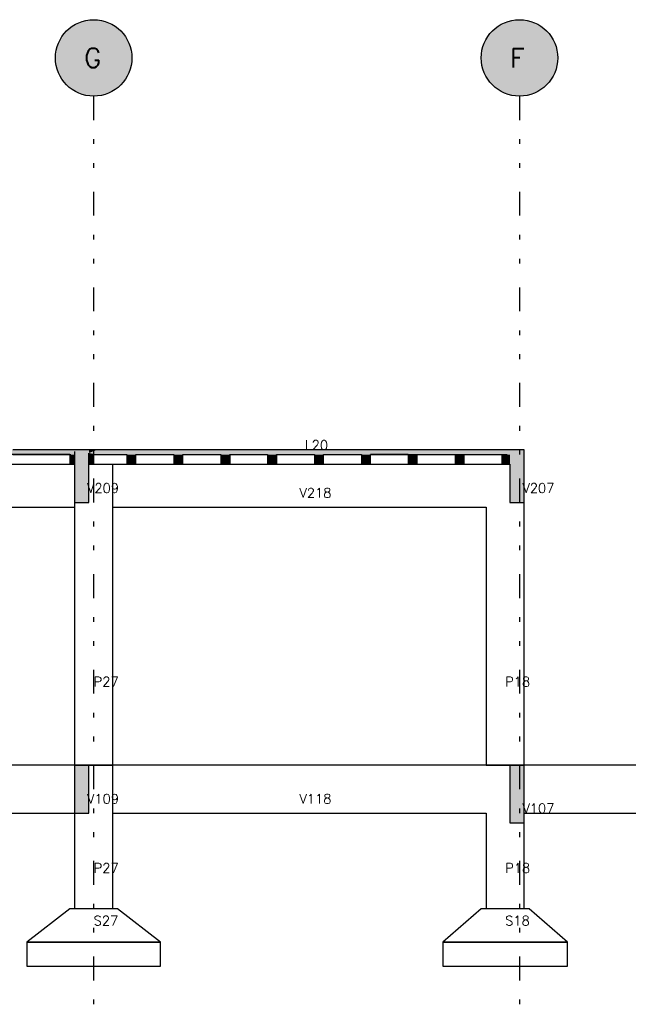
# Model space of a CAD drawing. Extents: x 0 to 84.1, y 0 to 59.4.
# Tile 3 of 8: x 31.1 to 43.9, y 14.4 to 35. Entities that reach past the tile are written whole.
import ezdxf

# ---------------------------------------------------------------- set-up
doc = ezdxf.new("R2010")
doc.units = 0
doc.linetypes.add('ESTILO_TQS_0004', pattern=[2, 0.5, -0.4, 0.1, -0.4, 0.1, -0.5])
for name, color, linetype in [('1', 1, 'CONTINUOUS'), ('2', 2, 'CONTINUOUS'), ('6', 6, 'CONTINUOUS')]:
    doc.layers.add(name, color=color, linetype=linetype)
doc.styles.get("Standard").update_dxf_attribs({"font": 'ROMANS.SHX'})

msp = doc.modelspace()

# ---------------------------------------------------------------- linework, layer by layer
at = {"layer": '1', "linetype": 'ESTILO_TQS_0004'}
for p, q in [((32.680976, 33.376291), (32.680976, 14.37629)), ((41.580976, 33.376291), (41.580976, 14.37629))]:
    msp.add_line(p, q, dxfattribs=at)
at = {"layer": '1', "linetype": 'CONTINUOUS'}
for points in [[(33.480976, 34.176291), (32.219631, 34.829866), (32.134933, 34.760959)], [(33.480976, 34.176291), (32.312924, 34.886599), (32.219631, 34.829866)], [(33.480976, 34.176291), (32.413072, 34.930099), (32.312924, 34.886599)], [(33.480976, 34.176291), (32.518211, 34.959558), (32.413072, 34.930099)], [(33.480976, 34.176291), (32.626382, 34.974426), (32.518211, 34.959558)], [(33.480976, 34.176291), (32.73557, 34.974426), (32.626382, 34.974426)], [(33.480976, 34.176291), (32.843741, 34.959558), (32.73557, 34.974426)], [(33.480976, 34.176291), (32.948879, 34.930099), (32.843741, 34.959558)], [(33.480976, 34.176291), (33.049028, 34.886599), (32.948879, 34.930099)], [(33.480976, 34.176291), (33.14232, 34.829866), (33.049028, 34.886599)], [(33.480976, 34.176291), (33.227018, 34.760959), (33.14232, 34.829866)], [(42.380976, 34.176291), (41.119631, 34.829866), (41.034933, 34.760959)], [(42.380976, 34.176291), (41.212924, 34.886599), (41.119631, 34.829866)], [(42.380976, 34.176291), (41.313072, 34.930099), (41.212924, 34.886599)], [(42.380976, 34.176291), (41.418211, 34.959558), (41.313072, 34.930099)], [(42.380976, 34.176291), (41.526382, 34.974426), (41.418211, 34.959558)], [(42.380976, 34.176291), (41.63557, 34.974426), (41.526382, 34.974426)], [(42.380976, 34.176291), (41.743741, 34.959558), (41.63557, 34.974426)], [(42.380976, 34.176291), (41.848879, 34.930099), (41.743741, 34.959558)], [(42.380976, 34.176291), (41.949028, 34.886599), (41.848879, 34.930099)], [(42.380976, 34.176291), (42.04232, 34.829866), (41.949028, 34.886599)], [(42.380976, 34.176291), (42.127018, 34.760959), (42.04232, 34.829866)], [(33.480976, 34.176291), (32.060407, 34.681161), (31.99744, 34.591958)], [(33.480976, 34.176291), (32.134933, 34.760959), (32.060407, 34.681161)], [(33.480976, 34.176291), (33.301545, 34.681161), (33.227018, 34.760959)], [(33.480976, 34.176291), (33.364511, 34.591958), (33.301545, 34.681161)], [(42.380976, 34.176291), (40.960407, 34.681161), (40.89744, 34.591958)], [(42.380976, 34.176291), (41.034933, 34.760959), (40.960407, 34.681161)], [(42.380976, 34.176291), (42.201545, 34.681161), (42.127018, 34.760959)], [(42.380976, 34.176291), (42.264511, 34.591958), (42.201545, 34.681161)], [(33.480976, 34.176291), (31.947207, 34.495011), (31.910642, 34.392128)], [(33.480976, 34.176291), (31.99744, 34.591958), (31.947207, 34.495011)], [(33.480976, 34.176291), (33.414745, 34.495011), (33.364511, 34.591958)], [(33.480976, 34.176291), (33.45131, 34.392128), (33.414745, 34.495011)], [(42.380976, 34.176291), (40.847207, 34.495011), (40.810642, 34.392128)], [(42.380976, 34.176291), (40.89744, 34.591958), (40.847207, 34.495011)], [(42.380976, 34.176291), (42.314745, 34.495011), (42.264511, 34.591958)], [(42.380976, 34.176291), (42.35131, 34.392128), (42.314745, 34.495011)], [(33.480976, 34.176291), (31.888427, 34.285224), (31.880976, 34.176291)], [(33.480976, 34.176291), (31.910642, 34.392128), (31.888427, 34.285224)], [(33.480976, 34.176291), (33.473524, 34.285224), (33.45131, 34.392128)], [(42.380976, 34.176291), (40.788427, 34.285224), (40.780976, 34.176291)], [(42.380976, 34.176291), (40.810642, 34.392128), (40.788427, 34.285224)], [(42.380976, 34.176291), (42.373524, 34.285224), (42.35131, 34.392128)], [(33.480976, 34.176291), (31.880976, 34.176291), (31.888427, 34.067357)], [(33.480976, 34.176291), (31.888427, 34.067357), (31.910642, 33.960453)], [(33.480976, 34.176291), (31.910642, 33.960453), (31.947207, 33.85757)], [(33.480976, 34.176291), (31.947207, 33.85757), (31.99744, 33.760623)], [(33.480976, 34.176291), (31.99744, 33.760623), (32.060407, 33.67142)], [(33.480976, 34.176291), (32.060407, 33.67142), (32.134933, 33.591622)], [(33.480976, 34.176291), (32.134933, 33.591622), (32.219631, 33.522715)], [(33.480976, 34.176291), (32.219631, 33.522715), (32.312924, 33.465982)], [(33.480976, 34.176291), (32.312924, 33.465982), (32.413072, 33.422482)], [(33.480976, 34.176291), (32.413072, 33.422482), (32.518211, 33.393023)], [(33.480976, 34.176291), (32.518211, 33.393023), (32.626382, 33.378155)], [(33.480976, 34.176291), (32.626382, 33.378155), (32.73557, 33.378155)], [(33.480976, 34.176291), (32.73557, 33.378155), (32.843741, 33.393023)], [(33.480976, 34.176291), (32.843741, 33.393023), (32.948879, 33.422482)], [(33.480976, 34.176291), (32.948879, 33.422482), (33.049028, 33.465982)], [(33.480976, 34.176291), (33.049028, 33.465982), (33.14232, 33.522715)], [(33.480976, 34.176291), (33.14232, 33.522715), (33.227018, 33.591622)], [(33.480976, 34.176291), (33.227018, 33.591622), (33.301545, 33.67142)], [(33.480976, 34.176291), (33.301545, 33.67142), (33.364511, 33.760623)], [(33.480976, 34.176291), (33.364511, 33.760623), (33.414745, 33.85757)], [(33.480976, 34.176291), (33.414745, 33.85757), (33.45131, 33.960453)], [(33.480976, 34.176291), (33.45131, 33.960453), (33.473524, 34.067357)], [(33.480976, 34.176291), (33.473524, 34.067357), (33.480976, 34.176291)], [(42.380976, 34.176291), (40.780976, 34.176291), (40.788427, 34.067357)], [(42.380976, 34.176291), (40.788427, 34.067357), (40.810642, 33.960453)], [(42.380976, 34.176291), (40.810642, 33.960453), (40.847207, 33.85757)], [(42.380976, 34.176291), (40.847207, 33.85757), (40.89744, 33.760623)], [(42.380976, 34.176291), (40.89744, 33.760623), (40.960407, 33.67142)], [(42.380976, 34.176291), (40.960407, 33.67142), (41.034933, 33.591622)], [(42.380976, 34.176291), (41.034933, 33.591622), (41.119631, 33.522715)], [(42.380976, 34.176291), (41.119631, 33.522715), (41.212924, 33.465982)], [(42.380976, 34.176291), (41.212924, 33.465982), (41.313072, 33.422482)], [(42.380976, 34.176291), (41.313072, 33.422482), (41.418211, 33.393023)], [(42.380976, 34.176291), (41.418211, 33.393023), (41.526382, 33.378155)], [(42.380976, 34.176291), (41.526382, 33.378155), (41.63557, 33.378155)], [(42.380976, 34.176291), (41.63557, 33.378155), (41.743741, 33.393023)], [(42.380976, 34.176291), (41.743741, 33.393023), (41.848879, 33.422482)], [(42.380976, 34.176291), (41.848879, 33.422482), (41.949028, 33.465982)], [(42.380976, 34.176291), (41.949028, 33.465982), (42.04232, 33.522715)], [(42.380976, 34.176291), (42.04232, 33.522715), (42.127018, 33.591622)], [(42.380976, 34.176291), (42.127018, 33.591622), (42.201545, 33.67142)], [(42.380976, 34.176291), (42.201545, 33.67142), (42.264511, 33.760623)], [(42.380976, 34.176291), (42.264511, 33.760623), (42.314745, 33.85757)], [(42.380976, 34.176291), (42.314745, 33.85757), (42.35131, 33.960453)], [(42.380976, 34.176291), (42.35131, 33.960453), (42.373524, 34.067357)], [(42.380976, 34.176291), (42.373524, 34.067357), (42.380976, 34.176291)]]:
    msp.add_solid(points, dxfattribs=at)
at = {"layer": '2', "linetype": 'CONTINUOUS'}
for centre in [(32.680976, 34.176291), (41.580976, 34.176291)]:
    msp.add_circle(centre, 0.8, dxfattribs=at)
at = {"layer": '6', "linetype": 'CONTINUOUS'}
for p, q in [((32.280976, 25.97629), (30.989983, 25.97629)), ((32.389433, 25.97629), (32.280976, 25.97629)), ((32.580976, 25.97629), (32.389433, 25.97629)), ((32.751965, 25.97629), (32.580976, 25.97629)), ((38.542557, 25.97629), (32.751965, 25.97629)), ((41.380976, 25.97629), (38.542557, 25.97629)), ((41.481517, 25.97629), (41.380976, 25.97629)), ((41.680976, 25.97629), (41.481517, 25.97629)), ((41.680976, 25.586337), (41.680976, 25.97629)), ((32.180976, 25.87629), (30.864976, 25.87629)), ((30.989983, 25.87629), (32.180976, 25.87629)), ((32.180976, 25.87629), (32.204715, 25.87629)), ((32.180976, 25.87629), (32.180976, 25.780253)), ((32.180976, 25.780253), (32.180976, 25.67629)), ((32.280976, 25.940138), (32.280976, 25.87629)), ((32.280976, 25.87629), (32.280976, 25.803986)), ((32.280976, 25.803986), (32.280976, 25.67629)), ((32.580976, 25.87629), (32.580976, 25.910488)), ((32.580976, 25.744686), (32.580976, 25.87629)), ((32.615886, 25.87629), (32.680976, 25.87629)), ((32.680976, 25.87629), (32.751965, 25.87629)), ((32.680976, 25.87629), (32.680976, 25.67629)), ((32.680976, 25.739035), (32.680976, 25.87629)), ((32.751965, 25.87629), (33.376976, 25.87629)), ((33.376976, 25.87629), (33.376976, 25.813546)), ((33.376976, 25.813546), (33.376976, 25.67629)), ((33.564976, 25.87629), (34.356976, 25.87629)), ((33.564976, 25.739035), (33.564976, 25.87629)), ((34.356976, 25.87629), (34.356976, 25.67629)), ((34.544976, 25.87629), (35.336976, 25.87629)), ((34.544976, 25.739035), (34.544976, 25.87629)), ((35.336976, 25.87629), (35.336976, 25.813546)), ((35.336976, 25.813546), (35.336976, 25.67629)), ((35.524976, 25.87629), (36.316976, 25.87629)), ((35.524976, 25.87629), (35.524976, 25.67629)), ((35.524976, 25.739035), (35.524976, 25.87629)), ((36.316976, 25.87629), (36.316976, 25.813546)), ((36.316976, 25.813546), (36.316976, 25.67629)), ((36.504976, 25.87629), (37.296976, 25.87629)), ((36.504976, 25.87629), (36.504976, 25.67629)), ((36.504976, 25.739035), (36.504976, 25.87629)), ((37.296976, 25.87629), (37.296976, 25.813546)), ((37.296976, 25.813546), (37.296976, 25.67629)), ((37.484976, 25.87629), (38.276976, 25.87629)), ((37.484976, 25.739035), (37.484976, 25.87629)), ((38.276976, 25.87629), (38.276976, 25.813546)), ((38.276976, 25.813546), (38.276976, 25.67629)), ((38.464976, 25.87629), (38.542557, 25.87629)), ((39.256976, 25.87629), (38.464976, 25.87629)), ((38.464976, 25.739035), (38.464976, 25.87629)), ((38.542557, 25.87629), (39.256976, 25.87629)), ((39.256976, 25.87629), (39.315956, 25.87629)), ((39.256976, 25.87629), (39.256976, 25.813546)), ((39.256976, 25.813546), (39.256976, 25.67629)), ((39.315956, 25.87629), (39.444976, 25.87629)), ((39.444976, 25.87629), (40.236976, 25.87629)), ((39.444976, 25.739035), (39.444976, 25.87629)), ((40.236976, 25.87629), (40.424976, 25.87629)), ((40.236976, 25.87629), (40.236976, 25.67629)), ((40.424976, 25.87629), (41.216976, 25.87629)), ((40.424976, 25.739035), (40.424976, 25.87629)), ((41.216976, 25.87629), (41.266279, 25.87629)), ((41.216976, 25.67629), (41.216976, 25.87629)), ((41.216976, 25.87629), (41.216976, 25.813546)), ((41.216976, 25.813546), (41.216976, 25.67629)), ((41.266279, 25.87629), (41.274624, 25.87629)), ((41.274624, 25.87629), (41.324891, 25.87629)), ((30.864976, 25.67629), (32.180976, 25.67629)), ((32.180976, 25.67629), (32.198215, 25.67629)), ((32.198215, 25.67629), (32.204715, 25.67629)), ((32.204715, 25.67629), (32.223672, 25.67629)), ((32.223672, 25.67629), (32.226865, 25.67629)), ((32.226865, 25.67629), (32.237152, 25.67629)), ((32.237152, 25.67629), (32.239044, 25.67629)), ((32.239044, 25.67629), (32.280976, 25.67629)), ((32.280976, 25.67629), (32.280976, 25.273966)), ((32.280976, 25.67629), (32.280976, 19.37629)), ((32.580976, 25.67629), (32.580976, 25.744686)), ((32.580976, 25.600114), (32.580976, 25.67629)), ((32.580976, 25.67629), (32.615886, 25.67629)), ((32.580976, 24.87629), (32.580976, 25.600114)), ((32.615886, 25.67629), (32.645825, 25.67629)), ((32.645825, 25.67629), (32.650913, 25.67629)), ((32.650913, 25.67629), (32.680976, 25.67629)), ((32.680976, 25.67629), (32.680976, 25.739035)), ((32.680976, 25.67629), (33.376976, 25.67629)), ((33.080976, 19.37629), (33.080976, 25.67629)), ((33.376976, 25.67629), (33.435956, 25.67629)), ((33.435956, 25.67629), (33.564976, 25.67629)), ((33.564976, 25.67629), (33.564976, 25.739035)), ((33.564976, 25.67629), (34.356976, 25.67629)), ((34.356976, 25.67629), (34.415956, 25.67629)), ((34.415956, 25.67629), (34.544976, 25.67629)), ((34.544976, 25.67629), (34.544976, 25.739035)), ((34.544976, 25.67629), (35.336976, 25.67629)), ((35.336976, 25.67629), (35.395956, 25.67629)), ((35.395956, 25.67629), (35.524976, 25.67629)), ((35.524976, 25.67629), (35.524976, 25.739035)), ((35.524976, 25.67629), (36.316976, 25.67629)), ((36.316976, 25.67629), (36.375956, 25.67629)), ((36.375956, 25.67629), (36.504976, 25.67629)), ((36.504976, 25.67629), (36.504976, 25.739035)), ((36.504976, 25.67629), (37.296976, 25.67629)), ((37.296976, 25.67629), (37.425996, 25.67629)), ((37.425996, 25.67629), (37.484976, 25.67629)), ((37.484976, 25.67629), (37.484976, 25.739035)), ((37.484976, 25.67629), (38.276976, 25.67629)), ((38.276976, 25.67629), (38.335956, 25.67629)), ((38.335956, 25.67629), (38.464976, 25.67629)), ((38.464976, 25.67629), (38.464976, 25.739035)), ((38.464976, 25.67629), (39.256976, 25.67629)), ((39.256976, 25.67629), (39.315956, 25.67629)), ((39.315956, 25.67629), (39.444976, 25.67629)), ((39.444976, 25.67629), (39.444976, 25.739035)), ((39.444976, 25.67629), (40.236976, 25.67629)), ((40.236976, 25.67629), (40.295956, 25.67629)), ((40.295956, 25.67629), (40.424976, 25.67629)), ((40.424976, 25.67629), (40.424976, 25.739035)), ((40.424976, 25.67629), (41.216976, 25.67629)), ((41.216976, 25.67629), (41.266279, 25.67629)), ((41.266279, 25.67629), (41.274624, 25.67629)), ((41.274624, 25.67629), (41.324891, 25.67629)), ((41.324891, 25.67629), (41.380976, 25.67629)), ((41.380976, 25.67629), (41.380976, 25.244943)), ((41.680976, 24.87629), (41.680976, 25.586337)), ((32.280976, 25.273966), (32.280976, 24.87629)), ((41.380976, 25.244943), (41.380976, 24.87629)), ((28.280976, 24.77629), (32.280976, 24.77629)), ((32.280976, 24.87629), (32.389433, 24.87629)), ((32.389433, 24.87629), (32.580976, 24.87629)), ((33.080976, 24.77629), (40.880976, 24.77629)), ((40.880976, 24.77629), (40.880976, 19.37629)), ((41.380976, 24.87629), (41.481517, 24.87629)), ((41.481517, 24.87629), (41.680976, 24.87629)), ((41.680976, 19.37629), (41.680976, 24.87629)), ((32.280976, 19.37629), (28.280976, 19.37629)), ((32.389433, 19.37629), (32.280976, 19.37629)), ((32.280976, 19.37629), (32.280976, 18.737813)), ((32.280976, 19.37629), (33.080976, 19.37629)), ((32.580976, 19.37629), (32.389433, 19.37629)), ((32.580976, 19.034312), (32.580976, 19.37629)), ((33.080976, 19.37629), (32.580976, 19.37629)), ((40.880976, 19.37629), (33.080976, 19.37629)), ((33.080976, 16.37629), (33.080976, 19.37629)), ((41.380976, 19.37629), (40.880976, 19.37629)), ((40.880976, 19.37629), (41.680976, 19.37629)), ((41.481517, 19.37629), (41.380976, 19.37629)), ((41.380976, 19.37629), (41.380976, 18.578456)), ((41.680976, 19.37629), (41.481517, 19.37629)), ((47.680976, 19.37629), (41.680976, 19.37629)), ((41.680976, 18.950886), (41.680976, 19.37629)), ((32.580976, 18.37629), (32.580976, 19.034312)), ((41.680976, 18.17629), (41.680976, 18.950886)), ((32.280976, 18.737813), (32.280976, 18.37629)), ((41.380976, 18.578456), (41.380976, 18.17629)), ((28.280976, 18.37629), (32.280976, 18.37629)), ((32.280976, 18.37629), (32.389433, 18.37629)), ((32.280976, 18.37629), (32.280976, 16.37629)), ((32.389433, 18.37629), (32.580976, 18.37629)), ((33.080976, 18.37629), (40.880976, 18.37629)), ((40.880976, 18.37629), (40.880976, 16.37629)), ((41.680976, 18.37629), (47.680976, 18.37629)), ((41.380976, 18.17629), (41.481517, 18.17629)), ((41.481517, 18.17629), (41.680976, 18.17629)), ((41.680976, 16.37629), (41.680976, 18.17629)), ((32.180976, 16.37629), (31.280976, 15.67629)), ((33.180976, 16.37629), (32.180976, 16.37629)), ((34.080976, 15.67629), (33.180976, 16.37629)), ((40.780976, 16.37629), (39.980976, 15.67629)), ((41.780976, 16.37629), (40.780976, 16.37629)), ((42.580976, 15.67629), (41.780976, 16.37629)), ((31.280976, 15.67629), (31.280976, 15.17629)), ((34.080976, 15.67629), (31.280976, 15.67629)), ((31.280976, 15.67629), (34.080976, 15.67629)), ((34.080976, 15.17629), (34.080976, 15.67629)), ((39.980976, 15.67629), (39.980976, 15.17629)), ((42.580976, 15.67629), (39.980976, 15.67629)), ((39.980976, 15.67629), (42.580976, 15.67629)), ((42.580976, 15.17629), (42.580976, 15.67629)), ((31.280976, 15.17629), (34.080976, 15.17629)), ((39.980976, 15.17629), (42.580976, 15.17629))]:
    msp.add_line(p, q, dxfattribs=at)
for points in [[(28.280976, 25.896678), (32.280976, 25.940138), (32.280976, 25.97629)], [(28.280976, 25.896678), (32.280976, 25.97629), (30.989983, 25.97629)], [(32.280976, 25.273966), (32.580976, 25.600114), (32.580976, 25.97629)], [(32.280976, 25.273966), (32.580976, 25.97629), (32.389433, 25.97629)], [(32.280976, 25.273966), (32.389433, 25.97629), (32.280976, 25.97629)], [(32.280976, 25.273966), (32.280976, 25.97629), (32.280976, 25.273966)], [(32.580976, 25.910488), (41.380976, 25.942777), (41.380976, 25.97629)], [(32.580976, 25.910488), (41.380976, 25.97629), (38.542557, 25.97629)], [(32.580976, 25.910488), (38.542557, 25.97629), (32.751965, 25.97629)], [(32.580976, 25.910488), (32.751965, 25.97629), (32.580976, 25.97629)], [(32.580976, 25.910488), (32.580976, 25.97629), (32.580976, 25.910488)], [(41.380976, 25.244943), (41.680976, 25.586337), (41.680976, 25.97629)], [(41.380976, 25.244943), (41.680976, 25.97629), (41.481517, 25.97629)], [(41.380976, 25.244943), (41.481517, 25.97629), (41.380976, 25.97629)], [(41.380976, 25.244943), (41.380976, 25.97629), (41.380976, 25.244943)], [(28.280976, 25.896678), (32.280976, 25.87629), (32.280976, 25.940138)], [(28.280976, 25.896678), (30.989983, 25.87629), (32.280976, 25.87629)], [(32.204715, 25.87629), (32.198215, 25.87629), (32.180976, 25.87629)], [(32.204715, 25.87629), (32.180976, 25.87629), (32.180976, 25.780253)], [(32.204715, 25.87629), (32.180976, 25.780253), (32.180976, 25.67629)], [(32.204715, 25.87629), (32.180976, 25.67629), (32.198215, 25.67629)], [(32.204715, 25.87629), (32.198215, 25.67629), (32.204715, 25.67629)], [(32.204715, 25.87629), (32.204715, 25.67629), (32.223672, 25.67629)], [(32.204715, 25.87629), (32.223672, 25.67629), (32.226865, 25.67629)], [(32.204715, 25.87629), (32.226865, 25.67629), (32.237152, 25.67629)], [(32.204715, 25.87629), (32.237152, 25.67629), (32.239044, 25.67629)], [(32.204715, 25.87629), (32.239044, 25.67629), (32.280976, 25.67629)], [(32.204715, 25.87629), (32.280976, 25.67629), (32.280976, 25.803986)], [(32.204715, 25.87629), (32.280976, 25.803986), (32.280976, 25.87629)], [(32.204715, 25.87629), (32.280976, 25.87629), (32.239044, 25.87629)], [(32.204715, 25.87629), (32.239044, 25.87629), (32.237152, 25.87629)], [(32.204715, 25.87629), (32.237152, 25.87629), (32.226865, 25.87629)], [(32.204715, 25.87629), (32.226865, 25.87629), (32.223672, 25.87629)], [(32.204715, 25.87629), (32.223672, 25.87629), (32.204715, 25.87629)], [(32.580976, 25.910488), (41.380976, 25.87629), (41.380976, 25.942777)], [(32.580976, 25.910488), (32.580976, 25.87629), (32.751965, 25.87629)], [(32.580976, 25.910488), (32.751965, 25.87629), (38.542557, 25.87629)], [(32.580976, 25.910488), (38.542557, 25.87629), (41.380976, 25.87629)], [(32.615886, 25.87629), (32.580976, 25.87629), (32.580976, 25.744686)], [(32.615886, 25.87629), (32.580976, 25.744686), (32.580976, 25.67629)], [(32.615886, 25.87629), (32.580976, 25.67629), (32.615886, 25.67629)], [(32.615886, 25.87629), (32.615886, 25.67629), (32.645825, 25.67629)], [(32.615886, 25.87629), (32.645825, 25.67629), (32.650913, 25.67629)], [(32.615886, 25.87629), (32.650913, 25.67629), (32.680976, 25.67629)], [(32.615886, 25.87629), (32.680976, 25.67629), (32.680976, 25.739035)], [(32.615886, 25.87629), (32.680976, 25.739035), (32.680976, 25.87629)], [(32.615886, 25.87629), (32.680976, 25.87629), (32.650913, 25.87629)], [(32.615886, 25.87629), (32.650913, 25.87629), (32.645825, 25.87629)], [(32.615886, 25.87629), (32.645825, 25.87629), (32.615886, 25.87629)], [(33.376976, 25.813546), (33.564976, 25.739035), (33.564976, 25.87629)], [(33.376976, 25.813546), (33.564976, 25.87629), (33.435956, 25.87629)], [(33.376976, 25.813546), (33.435956, 25.87629), (33.376976, 25.87629)], [(33.376976, 25.813546), (33.376976, 25.87629), (33.376976, 25.813546)], [(33.376976, 25.813546), (33.376976, 25.67629), (33.435956, 25.67629)], [(33.376976, 25.813546), (33.435956, 25.67629), (33.564976, 25.67629)], [(33.376976, 25.813546), (33.564976, 25.67629), (33.564976, 25.739035)], [(34.356976, 25.87629), (34.356976, 25.813546), (34.356976, 25.67629)], [(34.356976, 25.87629), (34.356976, 25.67629), (34.415956, 25.67629)], [(34.356976, 25.87629), (34.415956, 25.67629), (34.544976, 25.67629)], [(34.356976, 25.87629), (34.544976, 25.67629), (34.544976, 25.739035)], [(34.356976, 25.87629), (34.544976, 25.739035), (34.544976, 25.87629)], [(34.356976, 25.87629), (34.544976, 25.87629), (34.415956, 25.87629)], [(34.356976, 25.87629), (34.415956, 25.87629), (34.356976, 25.87629)], [(35.336976, 25.813546), (35.524976, 25.739035), (35.524976, 25.87629)], [(35.336976, 25.813546), (35.524976, 25.87629), (35.395956, 25.87629)], [(35.336976, 25.813546), (35.395956, 25.87629), (35.336976, 25.87629)], [(35.336976, 25.813546), (35.336976, 25.87629), (35.336976, 25.813546)], [(35.336976, 25.813546), (35.336976, 25.67629), (35.395956, 25.67629)], [(35.336976, 25.813546), (35.395956, 25.67629), (35.524976, 25.67629)], [(35.336976, 25.813546), (35.524976, 25.67629), (35.524976, 25.739035)], [(36.316976, 25.813546), (36.504976, 25.739035), (36.504976, 25.87629)], [(36.316976, 25.813546), (36.504976, 25.87629), (36.375956, 25.87629)], [(36.316976, 25.813546), (36.375956, 25.87629), (36.316976, 25.87629)], [(36.316976, 25.813546), (36.316976, 25.87629), (36.316976, 25.813546)], [(36.316976, 25.813546), (36.316976, 25.67629), (36.375956, 25.67629)], [(36.316976, 25.813546), (36.375956, 25.67629), (36.504976, 25.67629)], [(36.316976, 25.813546), (36.504976, 25.67629), (36.504976, 25.739035)], [(37.296976, 25.813546), (37.484976, 25.739035), (37.484976, 25.87629)], [(37.296976, 25.813546), (37.484976, 25.87629), (37.425996, 25.87629)], [(37.296976, 25.813546), (37.425996, 25.87629), (37.296976, 25.87629)], [(37.296976, 25.813546), (37.296976, 25.87629), (37.296976, 25.813546)], [(37.296976, 25.813546), (37.296976, 25.67629), (37.425996, 25.67629)], [(37.296976, 25.813546), (37.425996, 25.67629), (37.484976, 25.67629)], [(37.296976, 25.813546), (37.484976, 25.67629), (37.484976, 25.739035)], [(38.276976, 25.813546), (38.464976, 25.739035), (38.464976, 25.87629)], [(38.276976, 25.813546), (38.464976, 25.87629), (38.335956, 25.87629)], [(38.276976, 25.813546), (38.335956, 25.87629), (38.276976, 25.87629)], [(38.276976, 25.813546), (38.276976, 25.87629), (38.276976, 25.813546)], [(38.276976, 25.813546), (38.276976, 25.67629), (38.335956, 25.67629)], [(38.276976, 25.813546), (38.335956, 25.67629), (38.464976, 25.67629)], [(38.276976, 25.813546), (38.464976, 25.67629), (38.464976, 25.739035)], [(39.256976, 25.813546), (39.444976, 25.739035), (39.444976, 25.87629)], [(39.256976, 25.813546), (39.444976, 25.87629), (39.315956, 25.87629)], [(39.256976, 25.813546), (39.315956, 25.87629), (39.256976, 25.87629)], [(39.256976, 25.813546), (39.256976, 25.87629), (39.256976, 25.813546)], [(39.256976, 25.813546), (39.256976, 25.67629), (39.315956, 25.67629)], [(39.256976, 25.813546), (39.315956, 25.67629), (39.444976, 25.67629)], [(39.256976, 25.813546), (39.444976, 25.67629), (39.444976, 25.739035)], [(40.236976, 25.87629), (40.236976, 25.813546), (40.236976, 25.67629)], [(40.236976, 25.87629), (40.236976, 25.67629), (40.295956, 25.67629)], [(40.236976, 25.87629), (40.295956, 25.67629), (40.424976, 25.67629)], [(40.236976, 25.87629), (40.424976, 25.67629), (40.424976, 25.739035)], [(40.236976, 25.87629), (40.424976, 25.739035), (40.424976, 25.87629)], [(40.236976, 25.87629), (40.424976, 25.87629), (40.295956, 25.87629)], [(40.236976, 25.87629), (40.295956, 25.87629), (40.236976, 25.87629)], [(41.216976, 25.813546), (41.380976, 25.809263), (41.380976, 25.87629)], [(41.216976, 25.813546), (41.380976, 25.87629), (41.324891, 25.87629)], [(41.216976, 25.813546), (41.324891, 25.87629), (41.274624, 25.87629)], [(41.216976, 25.813546), (41.274624, 25.87629), (41.266279, 25.87629)], [(41.216976, 25.813546), (41.266279, 25.87629), (41.216976, 25.87629)], [(41.216976, 25.813546), (41.216976, 25.87629), (41.216976, 25.813546)], [(41.216976, 25.813546), (41.216976, 25.67629), (41.266279, 25.67629)], [(41.216976, 25.813546), (41.266279, 25.67629), (41.274624, 25.67629)], [(41.216976, 25.813546), (41.274624, 25.67629), (41.324891, 25.67629)], [(41.216976, 25.813546), (41.324891, 25.67629), (41.380976, 25.67629)], [(41.216976, 25.813546), (41.380976, 25.67629), (41.380976, 25.809263)], [(32.280976, 25.273966), (32.580976, 24.87629), (32.580976, 25.600114)], [(41.380976, 25.244943), (41.680976, 24.87629), (41.680976, 25.586337)], [(32.280976, 25.273966), (32.280976, 24.87629), (32.389433, 24.87629)], [(32.280976, 25.273966), (32.389433, 24.87629), (32.580976, 24.87629)], [(41.380976, 25.244943), (41.380976, 24.87629), (41.481517, 24.87629)], [(41.380976, 25.244943), (41.481517, 24.87629), (41.680976, 24.87629)], [(32.280976, 18.737813), (32.580976, 19.034312), (32.580976, 19.37629)], [(32.280976, 18.737813), (32.580976, 19.37629), (32.389433, 19.37629)], [(32.280976, 18.737813), (32.389433, 19.37629), (32.280976, 19.37629)], [(32.280976, 18.737813), (32.280976, 19.37629), (32.280976, 18.737813)], [(41.380976, 18.578456), (41.680976, 18.950886), (41.680976, 19.37629)], [(41.380976, 18.578456), (41.680976, 19.37629), (41.481517, 19.37629)], [(41.380976, 18.578456), (41.481517, 19.37629), (41.380976, 19.37629)], [(41.380976, 18.578456), (41.380976, 19.37629), (41.380976, 18.578456)], [(32.280976, 18.737813), (32.580976, 18.37629), (32.580976, 19.034312)], [(41.380976, 18.578456), (41.680976, 18.17629), (41.680976, 18.950886)], [(32.280976, 18.737813), (32.280976, 18.37629), (32.389433, 18.37629)], [(32.280976, 18.737813), (32.389433, 18.37629), (32.580976, 18.37629)], [(41.380976, 18.578456), (41.380976, 18.17629), (41.481517, 18.17629)], [(41.380976, 18.578456), (41.481517, 18.17629), (41.680976, 18.17629)]]:
    msp.add_solid(points, dxfattribs=at)

# ---------------------------------------------------------------- texts
at = {"layer": '1', "linetype": 'CONTINUOUS'}
for s, p in [('L20', (37.092087, 25.97629)), ('V209', (32.542087, 25.07629)), ('V218', (36.980976, 24.97629)), ('V207', (41.642087, 25.07629)), ('P27', (32.680976, 21.02629)), ('P18', (41.280976, 21.02629)), ('V109', (32.542087, 18.57629)), ('V118', (36.980976, 18.57629)), ('V107', (41.642087, 18.37629)), ('P27', (32.680976, 17.12629)), ('P18', (41.280976, 17.12629)), ('S27', (32.680976, 16.02629)), ('S18', (41.280976, 16.02629))]:
    msp.add_text(s, height=0.2, dxfattribs=at).set_placement(p)
at = {"layer": '6', "linetype": 'CONTINUOUS'}
for s, p in [('G', (32.480976, 33.976291)), ('F', (41.380976, 33.976291))]:
    msp.add_text(s, height=0.4, dxfattribs=at).set_placement(p)

doc.saveas('drawing.dxf')
